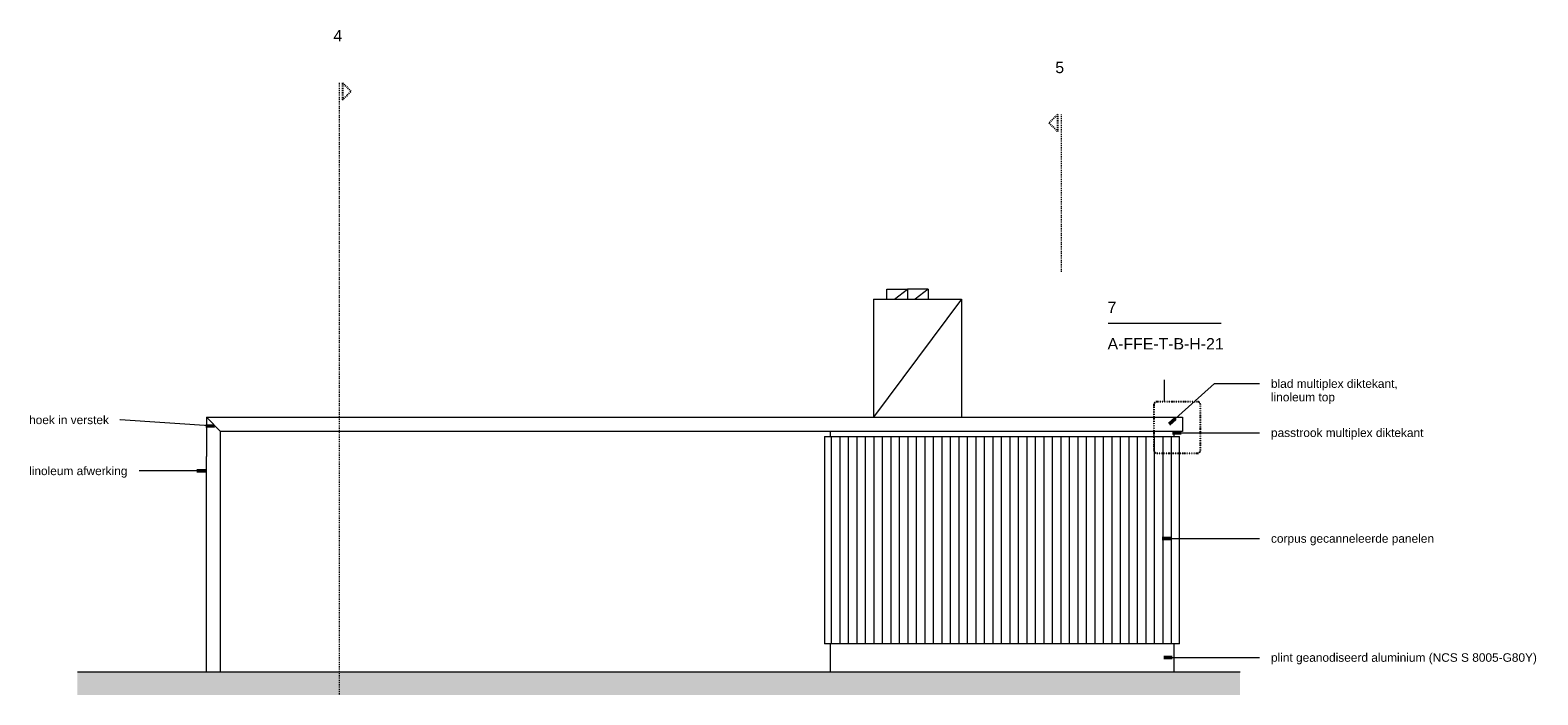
# Model space of a CAD drawing. Header units: millimetres. Extents: x 31693 to 77560, y -62826 to 19369.
# Tile 14 of 17: x 40664 to 45986, y 5570 to 7916. Entities that reach past the tile are written whole.
import ezdxf

# ---------------------------------------------------------------- set-up
doc = ezdxf.new("R2010")
doc.units = ezdxf.units.MM
doc.linetypes.add('Dash Dot Dot Small', pattern=[7.9375, 3.175, -1.5875, 0, -1.5875, 0, -1.5875])
doc.linetypes.add('Dash_2_', pattern=[6.35, 3.175, -3.175])
for name, color, linetype, lineweight in [('0-2', 130, 'Continuous', 5), ('A09-C--', 8, 'Continuous', 5), ('A09-C---1', 135, 'Dash_2_', 13), ('A09-C---2', 215, 'Dash_2_', 25), ('A09-C---3', 8, 'Dash_2_', 5), ('A09-C---4', 8, 'Continuous', 25), ('A09-C---5', 8, 'Continuous', 13), ('A09-C---6', 8, 'Dash Dot Dot Small', 25), ('A09-NT--1', 7, 'Continuous', 50), ('A09-NT--2', 130, 'Continuous', 13), ('A09-NT--3', 7, 'Continuous', 13), ('A23-----1', 253, 'Continuous', 13), ('A23-----2', 250, 'Continuous', 13), ('A69-----1', 8, 'Continuous', 5), ('A79-Y--', 8, 'Continuous', 13), ('A79-Y---1', 8, 'Continuous', 5), ('A99----', 1, 'Continuous', 5)]:
    doc.layers.add(name, color=color, linetype=linetype, lineweight=lineweight)
doc.styles.add('Arial', font='arial.ttf', dxfattribs={"height": 40})
doc.styles.add('Arial_2', font='arial.ttf', dxfattribs={"height": 30})
doc.styles.add('Arial_B', font='arialbd.ttf', dxfattribs={"height": 30})

# ---------------------------------------------------------------- blocks, each defined once
blk = doc.blocks.new('HSR-D_ABT_ARCH_Interieur_rvt-2-Detail 54')
at = {"layer": 'A23-----1'}
blk.add_hatch(color=256, dxfattribs=at).paths.add_polyline_path([(35350.9, 5570.2), (39454.9, 5570.2), (39454.9, 5650), (35350.9, 5650)])
at = {"layer": 'A23-----2'}
blk.add_line((39454.9, 5650), (35350.9, 5650), dxfattribs=at)
blk = doc.blocks.new('FP_12-Detail 54')
at = {"layer": 'A79-Y--'}
blk.add_line((37987.6, 6482), (37987.6, 5750), dxfattribs=at)
at = {"layer": 'A79-Y---1'}
blk.add_line((37989.5, 5750), (37989.5, 6482), dxfattribs=at)
blk = doc.blocks.new('FP_13-Detail 54')
at = {"layer": 'A79-Y--'}
blk.add_line((39240.6, 5750), (39240.6, 6482), dxfattribs=at)
at = {"layer": 'A79-Y---1'}
blk.add_line((39240.6, 5750), (39240.6, 6482), dxfattribs=at)
blk = doc.blocks.new('712 Pantry - MFZ Breakout - 712 Pantry - MFZ Breakout-18228971-Detail 54')
at = {"layer": 'A79-Y---1'}
h = blk.add_hatch(dxfattribs=at)
h.set_pattern_fill('FP_5', color=256, style=0, pattern_type=2)
h.set_pattern_definition([(90, (37403.03, 4798.267), (-30, 2e-15), [])])
h.paths.add_polyline_path([(39229.6, 5750), (39229.6, 6482), (37998.6, 6482), (37998.6, 5750), (38428.9, 5750)])
at = {"layer": 'A79-Y--'}
for p, q in [((35806.6, 6550), (39251.6, 6550)), ((39251.6, 6550), (39251.6, 6500)), ((39251.6, 6500), (35856.6, 6500)), ((38007.6, 6500), (38007.6, 6482)), ((39220.6, 6500), (39220.6, 6482)), ((37987.6, 6482), (37998.6, 6482)), ((37998.6, 6482), (39229.6, 6482)), ((39229.6, 6482), (39240.6, 6482)), ((35806.6, 5650), (35806.6, 6410.9)), ((35856.6, 5650), (35856.6, 6410.9)), ((37998.6, 5750), (37987.6, 5750)), ((39229.6, 5750), (37998.6, 5750)), ((38007.6, 5750), (38007.6, 5650)), ((39220.6, 5750), (39220.6, 5650)), ((39240.6, 5750), (39229.6, 5750))]:
    blk.add_line(p, q, dxfattribs=at)
for name in ['FP_12-Detail 54', 'FP_13-Detail 54']:
    blk.add_blockref(name, (0, 0), dxfattribs=at)
blk = doc.blocks.new('Koffiemachine - Koffiemachine-18252382-Detail 54')
at = {"layer": 'A69-----1'}
for p, q in [((38207.6, 6966.7), (38207.6, 7001.3)), ((38207.6, 7001.3), (38280.8, 7001.3)), ((38234.7, 6966.7), (38280.8, 7001.3)), ((38353.9, 7001.3), (38280.8, 7001.3)), ((38280.8, 7001.3), (38280.8, 6966.7)), ((38353.9, 7001.3), (38307.8, 6966.7)), ((38353.9, 7001.3), (38353.9, 6966.7)), ((38160.4, 6966.7), (38471, 6966.7)), ((38471, 6966.7), (38160.4, 6550)), ((38160.4, 6966.7), (38160.4, 6550)), ((38471, 6966.7), (38471, 6550))]:
    blk.add_line(p, q, dxfattribs=at)
blk = doc.blocks.new('Detail View - Detail - Detail Number-13476530-Detail 54')
at = {"layer": 'A09-C---2'}
for p, q in [((38810.6, 7618.4), (38780.6, 7588.4)), ((38810.6, 7618.4), (38810.6, 7558.4)), ((38810.6, 7558.4), (38780.6, 7588.4))]:
    blk.add_line(p, q, dxfattribs=at)
blk = doc.blocks.new('Detail View - Sheet _ Detail Number-595150-Detail 54')
at = {"layer": 'A09-C---5'}
blk.add_line((38988.5, 6881.9), (39388.5, 6881.9), dxfattribs=at)

msp = doc.modelspace()

# ---------------------------------------------------------------- linework, layer by layer
at = {"layer": 'A09-C---1'}
for p, q in [((41754.8, 7730), (41754.8, 5570.8)), ((44302.9, 7618.4), (44302.9, 7063.2))]:
    msp.add_line(p, q, dxfattribs=at)
at = {"layer": 'A09-C---5'}
msp.add_line((44668.6, 6604.3), (44668.6, 6681.9), dxfattribs=at)
at = {"layer": 'A09-C---6'}
for p, q in [((44784.7, 6604.3), (44640.8, 6604.3)), ((44630.8, 6594.3), (44630.8, 6432.6)), ((44794.7, 6432.6), (44794.7, 6594.3)), ((44640.8, 6422.6), (44784.7, 6422.6))]:
    msp.add_line(p, q, dxfattribs=at)
for centre, start, end in [((44640.8, 6594.3), 90, 180), ((44784.7, 6594.3), 0, 90), ((44640.8, 6432.6), 180, 270), ((44784.7, 6432.6), 270, 0)]:
    msp.add_arc(centre, 10, start, end, dxfattribs=at)
at = {"layer": 'A09-NT--1'}
for p, q in [((44684.7, 6525.4), (44707.1, 6545.4)), ((41314.5, 6518), (41284.6, 6520)), ((44696.4, 6495.2), (44726.4, 6495.2)), ((41283.2, 6360.5), (41253.2, 6360.5)), ((44660.2, 6121.9), (44690.2, 6121.9)), ((44665.4, 5701.9), (44695.4, 5701.9))]:
    msp.add_line(p, q, dxfattribs=at)
at = {"layer": 'A09-NT--2'}
for p, q in [((44684.7, 6525.4), (44844.3, 6668.5)), ((44844.3, 6668.5), (45003.8, 6668.5)), ((40982.4, 6540.5), (40981, 6540.5)), ((41314.5, 6518), (40982.4, 6540.5)), ((44696.4, 6495.2), (45003.8, 6495.2)), ((41049.8, 6360.5), (41048.5, 6360.5)), ((41283.2, 6360.5), (41049.8, 6360.5)), ((44660.2, 6121.9), (45003.8, 6121.9)), ((44665.4, 5701.9), (45003.8, 5701.9))]:
    msp.add_line(p, q, dxfattribs=at)
at = {"layer": 'A99----'}
for p, q in [((41336.6, 6500), (41286.6, 6550)), ((41286.6, 6550), (41286.6, 6410.9)), ((41336.6, 6410.9), (41336.6, 6500))]:
    msp.add_line(p, q, dxfattribs=at)

# ---------------------------------------------------------------- block references
at = {"layer": '0-2'}
msp.add_blockref('HSR-D_ABT_ARCH_Interieur_rvt-2-Detail 54', (5480.1, 0), dxfattribs=at)
at = {"layer": 'A09-C---2', "extrusion": (0, 0, -1)}
msp.add_blockref('Detail View - Detail - Detail Number-13476530-Detail 54', (-80577.6, 111.6), dxfattribs=at)
at = {"layer": 'A09-C---2'}
msp.add_blockref('Detail View - Detail - Detail Number-13476530-Detail 54', (5480.1, 0), dxfattribs=at)
at = {"layer": 'A09-C---4'}
msp.add_blockref('Detail View - Sheet _ Detail Number-595150-Detail 54', (5480.1, 0), dxfattribs=at)
at = {"layer": 'A69-----1'}
msp.add_blockref('Koffiemachine - Koffiemachine-18252382-Detail 54', (5480.1, 0), dxfattribs=at)
at = {"layer": 'A79-Y--'}
msp.add_blockref('712 Pantry - MFZ Breakout - 712 Pantry - MFZ Breakout-18228971-Detail 54', (5480.1, 0), dxfattribs=at)

# ---------------------------------------------------------------- texts
at = {"layer": 'A09-C--', "char_height": 40, "attachment_point": 1, "style": 'Arial'}
for s, insert, width in [('7', (44467.1, 6957.7), 38.481), ('A-FFE-T-B-H-21', (44467.1, 6829.1), 503.46)]:
    msp.add_mtext(s, dxfattribs=dict(at, insert=insert, width=width))
at = {"layer": 'A09-C---3', "char_height": 40, "width": 38.481, "attachment_point": 1, "style": 'Arial'}
for s, insert in [('4', (41734.5, 7915.8)), ('5', (44282.6, 7804.2))]:
    msp.add_mtext(s, dxfattribs=dict(at, insert=insert))
at = {"layer": 'A09-NT--3', "char_height": 30, "attachment_point": 1}
for s, insert, width, style in [('blad multiplex diktekant,', (45043.8, 6683.5), 535.527, 'Arial_2'), ('linoleum top', (45043.8, 6635.9), 272.574, 'Arial_2'), ('hoek in verstek', (40660.6, 6555.5), 339.916, 'Arial_2'), ('passtrook multiplex diktekant', (45043.8, 6510.2), 646.16, 'Arial_2'), ('linoleum afwerking', (40660.6, 6375.5), 421.688, 'Arial_2'), ('corpus gecanneleerde panelen', (45043.8, 6136.9), 689.451, 'Arial_2'), ('plint geanodiseerd aluminium (NCS S 8005-G80Y)', (45043.8, 5716.9), 1141.603, 'Arial_2'), ('\\fArial|b1|i0|c0|p34|; ', (45985.7, 5716.9), 14.43, 'Arial_B')]:
    msp.add_mtext(s, dxfattribs=dict(at, insert=insert, width=width, style=style))

doc.saveas('drawing.dxf')
